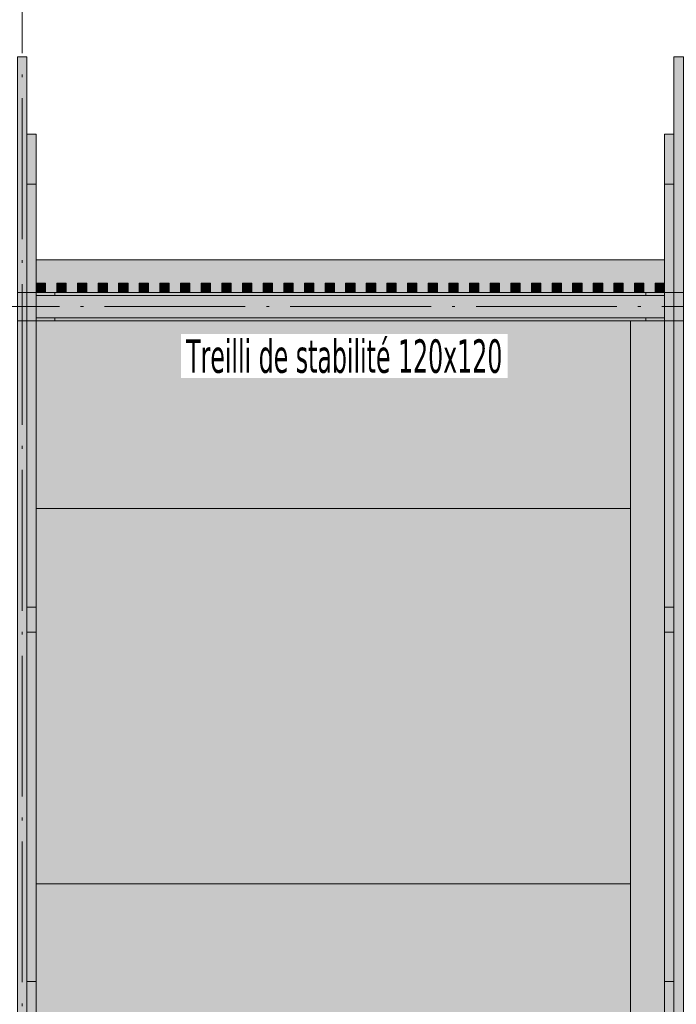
# Model space of a CAD drawing. Header units: millimetres. Extents: x 0 to 1517, y -116 to 725.
# Tile 93 of 256: x 738 to 785, y 99 to 169. Entities that reach past the tile are written whole.
import ezdxf

# ---------------------------------------------------------------- set-up
doc = ezdxf.new("R2010")
doc.units = ezdxf.units.MM
doc.linetypes.add('CADWORK_5', pattern=[13.2, 10, -1.5, 0.2, -1.5])
doc.layers.add('Ech.1_75', color=7, linetype='Continuous')
doc.styles.add('tahoma-', font='txt', dxfattribs={"height": 1})

msp = doc.modelspace()

# ---------------------------------------------------------------- hatches: boundary and pattern name
at = {"layer": 'Ech.1_75', "linetype": 'Continuous', "lineweight": 5, "true_color": 0xd4c4b3, "transparency": 33554687}
for points in [[(738.249, 88.6), (738.916, 88.6), (738.916, 166.736), (738.249, 166.736), (738.249, 88.6)], [(784.916, 88.6), (785.582, 88.6), (785.582, 166.736), (784.916, 166.736), (784.916, 88.6)], [(739.582, 161.233), (738.916, 161.233), (738.916, 157.678), (739.582, 157.678), (739.582, 161.233)], [(784.249, 157.678), (784.916, 157.678), (784.916, 161.233), (784.249, 161.233), (784.249, 157.678)], [(739.582, 157.678), (738.916, 157.678), (738.916, 149.988), (739.582, 149.988), (739.582, 157.678)], [(784.249, 149.988), (784.916, 149.988), (784.916, 157.678), (784.249, 157.678), (784.249, 149.988)], [(739.582, 147.988), (738.916, 147.988), (738.916, 127.648), (739.582, 127.648), (739.582, 147.988)], [(784.249, 127.648), (784.916, 127.648), (784.916, 147.988), (784.249, 147.988), (784.249, 127.648)], [(739.582, 101.041), (738.916, 101.041), (738.916, 94.655), (739.582, 94.655), (739.582, 101.041)], [(784.249, 94.655), (784.916, 94.655), (784.916, 101.041), (784.249, 101.041), (784.249, 94.655)]]:
    msp.add_hatch(color=9, dxfattribs=at).paths.add_polyline_path(points)
at = {"layer": 'Ech.1_75', "linetype": 'Continuous', "lineweight": 5, "true_color": 0xf3f3f3, "transparency": 33554687}
for points in [[(784.249, 152.322), (739.582, 152.322), (739.582, 150.655), (740.249, 150.655), (740.249, 149.988), (741.049, 149.988), (741.049, 150.655), (741.716, 150.655), (741.716, 149.988), (742.516, 149.988), (742.516, 150.655), (743.182, 150.655), (743.182, 149.988), (743.982, 149.988), (743.982, 150.655), (744.649, 150.655), (744.649, 149.988), (745.449, 149.988), (745.449, 150.655), (746.116, 150.655), (746.116, 149.988), (746.916, 149.988), (746.916, 150.655), (747.582, 150.655), (747.582, 149.988), (748.382, 149.988), (748.382, 150.655), (749.049, 150.655), (749.049, 149.988), (749.849, 149.988), (749.849, 150.655), (750.516, 150.655), (750.516, 149.988), (751.316, 149.988), (751.316, 150.655), (751.982, 150.655), (751.982, 149.988), (752.782, 149.988), (752.782, 150.655), (753.449, 150.655), (753.449, 149.988), (754.249, 149.988), (754.249, 150.655), (754.916, 150.655), (754.916, 149.988), (755.716, 149.988), (755.716, 150.655), (756.382, 150.655), (756.382, 149.988), (757.182, 149.988), (757.182, 150.655), (757.849, 150.655), (757.849, 149.988), (758.649, 149.988), (758.649, 150.655), (759.316, 150.655), (759.316, 149.988), (760.116, 149.988), (760.116, 150.655), (760.782, 150.655), (760.782, 149.988), (761.582, 149.988), (761.582, 150.655), (762.249, 150.655), (762.249, 149.988), (763.049, 149.988), (763.049, 150.655), (763.716, 150.655), (763.716, 149.988), (764.516, 149.988), (764.516, 150.655), (765.182, 150.655), (765.182, 149.988), (765.982, 149.988), (765.982, 150.655), (766.649, 150.655), (766.649, 149.988), (767.449, 149.988), (767.449, 150.655), (768.116, 150.655), (768.116, 149.988), (768.916, 149.988), (768.916, 150.655), (769.582, 150.655), (769.582, 149.988), (770.382, 149.988), (770.382, 150.655), (771.049, 150.655), (771.049, 149.988), (771.849, 149.988), (771.849, 150.655), (772.516, 150.655), (772.516, 149.988), (773.316, 149.988), (773.316, 150.655), (773.982, 150.655), (773.982, 149.988), (774.782, 149.988), (774.782, 150.655), (775.449, 150.655), (775.449, 149.988), (776.249, 149.988), (776.249, 150.655), (776.916, 150.655), (776.916, 149.988), (777.716, 149.988), (777.716, 150.655), (778.382, 150.655), (778.382, 149.988), (779.182, 149.988), (779.182, 150.655), (779.849, 150.655), (779.849, 149.988), (780.649, 149.988), (780.649, 150.655), (781.316, 150.655), (781.316, 149.988), (782.116, 149.988), (782.116, 150.655), (782.782, 150.655), (782.782, 149.988), (783.582, 149.988), (783.582, 150.655), (784.249, 150.655), (784.249, 152.322)], [(782.916, 149.988), (740.916, 149.988), (740.916, 149.788), (782.916, 149.788), (782.916, 149.988)], [(739.582, 134.655), (781.836, 134.655), (781.836, 147.988), (739.582, 147.988), (739.582, 134.655)], [(740.916, 147.988), (782.916, 147.988), (782.916, 148.188), (740.916, 148.188), (740.916, 147.988)], [(739.582, 107.988), (781.836, 107.988), (781.836, 134.655), (739.582, 134.655), (739.582, 107.988)], [(781.836, 107.988), (739.582, 107.988), (739.582, 94.455), (783.582, 94.455), (783.582, 94.655), (781.836, 94.655), (781.836, 107.988)]]:
    msp.add_hatch(color=7, dxfattribs=at).paths.add_polyline_path(points)
at = {"layer": 'Ech.1_75', "linetype": 'Continuous', "lineweight": 5, "true_color": 0xeaddd7, "transparency": 33554687}
for points in [[(740.249, 150.655), (739.582, 150.655), (739.582, 149.988), (740.249, 149.988), (740.249, 150.655)], [(741.716, 150.655), (741.049, 150.655), (741.049, 149.988), (741.716, 149.988), (741.716, 150.655)], [(743.182, 150.655), (742.516, 150.655), (742.516, 149.988), (743.182, 149.988), (743.182, 150.655)], [(744.649, 150.655), (743.982, 150.655), (743.982, 149.988), (744.649, 149.988), (744.649, 150.655)], [(746.116, 150.655), (745.449, 150.655), (745.449, 149.988), (746.116, 149.988), (746.116, 150.655)], [(747.582, 150.655), (746.916, 150.655), (746.916, 149.988), (747.582, 149.988), (747.582, 150.655)], [(749.049, 150.655), (748.382, 150.655), (748.382, 149.988), (749.049, 149.988), (749.049, 150.655)], [(750.516, 150.655), (749.849, 150.655), (749.849, 149.988), (750.516, 149.988), (750.516, 150.655)], [(751.982, 150.655), (751.316, 150.655), (751.316, 149.988), (751.982, 149.988), (751.982, 150.655)], [(753.449, 150.655), (752.782, 150.655), (752.782, 149.988), (753.449, 149.988), (753.449, 150.655)], [(754.916, 150.655), (754.249, 150.655), (754.249, 149.988), (754.916, 149.988), (754.916, 150.655)], [(756.382, 150.655), (755.716, 150.655), (755.716, 149.988), (756.382, 149.988), (756.382, 150.655)], [(757.849, 150.655), (757.182, 150.655), (757.182, 149.988), (757.849, 149.988), (757.849, 150.655)], [(759.316, 150.655), (758.649, 150.655), (758.649, 149.988), (759.316, 149.988), (759.316, 150.655)], [(760.782, 150.655), (760.116, 150.655), (760.116, 149.988), (760.782, 149.988), (760.782, 150.655)], [(762.249, 150.655), (761.582, 150.655), (761.582, 149.988), (762.249, 149.988), (762.249, 150.655)], [(763.716, 150.655), (763.049, 150.655), (763.049, 149.988), (763.716, 149.988), (763.716, 150.655)], [(765.182, 150.655), (764.516, 150.655), (764.516, 149.988), (765.182, 149.988), (765.182, 150.655)], [(766.649, 150.655), (765.982, 150.655), (765.982, 149.988), (766.649, 149.988), (766.649, 150.655)], [(768.116, 150.655), (767.449, 150.655), (767.449, 149.988), (768.116, 149.988), (768.116, 150.655)], [(769.582, 150.655), (768.916, 150.655), (768.916, 149.988), (769.582, 149.988), (769.582, 150.655)], [(771.049, 150.655), (770.382, 150.655), (770.382, 149.988), (771.049, 149.988), (771.049, 150.655)], [(772.516, 150.655), (771.849, 150.655), (771.849, 149.988), (772.516, 149.988), (772.516, 150.655)], [(773.982, 150.655), (773.316, 150.655), (773.316, 149.988), (773.982, 149.988), (773.982, 150.655)], [(775.449, 150.655), (774.782, 150.655), (774.782, 149.988), (775.449, 149.988), (775.449, 150.655)], [(776.916, 150.655), (776.249, 150.655), (776.249, 149.988), (776.916, 149.988), (776.916, 150.655)], [(778.382, 150.655), (777.716, 150.655), (777.716, 149.988), (778.382, 149.988), (778.382, 150.655)], [(779.849, 150.655), (779.182, 150.655), (779.182, 149.988), (779.849, 149.988), (779.849, 150.655)], [(781.316, 150.655), (780.649, 150.655), (780.649, 149.988), (781.316, 149.988), (781.316, 150.655)], [(782.782, 150.655), (782.116, 150.655), (782.116, 149.988), (782.782, 149.988), (782.782, 150.655)], [(784.249, 150.655), (783.582, 150.655), (783.582, 149.988), (784.249, 149.988), (784.249, 150.655)]]:
    msp.add_hatch(color=254, dxfattribs=at).paths.add_polyline_path(points)
at = {"layer": 'Ech.1_75', "linetype": 'Continuous', "lineweight": 5, "true_color": 0xf7d1b3, "transparency": 33554687}
for points in [[(738.916, 149.988), (738.249, 149.988), (738.249, 147.988), (738.916, 147.988), (738.916, 149.988)], [(785.582, 149.988), (784.916, 149.988), (784.916, 147.988), (785.582, 147.988), (785.582, 149.988)]]:
    msp.add_hatch(color=254, dxfattribs=at).paths.add_polyline_path(points)
at = {"layer": 'Ech.1_75', "linetype": 'Continuous', "lineweight": 5, "true_color": 0xe0c8b3, "transparency": 33554687}
for points in [[(739.582, 149.988), (738.916, 149.988), (738.916, 147.988), (739.582, 147.988), (739.582, 149.988)], [(784.916, 149.988), (784.249, 149.988), (784.249, 147.988), (784.916, 147.988), (784.916, 149.988)]]:
    msp.add_hatch(color=9, dxfattribs=at).paths.add_polyline_path(points)
at = {"layer": 'Ech.1_75', "linetype": 'Continuous', "lineweight": 5, "true_color": 0xb3d6f7, "transparency": 33554687}
for points in [[(740.916, 149.988), (739.582, 149.988), (739.582, 149.788), (740.916, 149.788), (740.916, 149.988)], [(784.249, 149.988), (782.916, 149.988), (782.916, 149.788), (784.249, 149.788), (784.249, 149.988)], [(739.582, 147.988), (740.916, 147.988), (740.916, 148.188), (739.582, 148.188), (739.582, 147.988)], [(782.916, 147.988), (784.249, 147.988), (784.249, 148.188), (782.916, 148.188), (782.916, 147.988)]]:
    msp.add_hatch(color=254, dxfattribs=at).paths.add_polyline_path(points)
at = {"layer": 'Ech.1_75', "linetype": 'Continuous', "lineweight": 5, "true_color": 0xe3bbbb, "transparency": 33554687}
msp.add_hatch(color=9, dxfattribs=at).paths.add_polyline_path([(739.582, 148.188), (784.249, 148.188), (784.249, 149.788), (739.582, 149.788), (739.582, 148.188)])
at = {"layer": 'Ech.1_75', "linetype": 'Continuous', "lineweight": 5, "true_color": 0xb3b3b3, "transparency": 33554687}
msp.add_hatch(color=253, dxfattribs=at).paths.add_polyline_path([(781.836, 94.655), (784.249, 94.655), (784.249, 147.988), (781.836, 147.988), (781.836, 94.655)])
at = {"layer": 'Ech.1_75', "linetype": 'Continuous', "lineweight": 5, "true_color": 0xe0d9d1, "transparency": 33554687}
for points in [[(739.582, 127.648), (738.916, 127.648), (738.916, 125.849), (739.582, 125.849), (739.582, 127.648)], [(784.916, 127.648), (784.249, 127.648), (784.249, 125.849), (784.916, 125.849), (784.916, 127.648)], [(739.582, 125.849), (738.916, 125.849), (738.916, 101.041), (739.582, 101.041), (739.582, 125.849)], [(784.916, 125.849), (784.249, 125.849), (784.249, 101.041), (784.916, 101.041), (784.916, 125.849)]]:
    msp.add_hatch(color=254, dxfattribs=at).paths.add_polyline_path(points)

# ---------------------------------------------------------------- linework, layer by layer
at = {"layer": 'Ech.1_75', "color": 7, "linetype": 'CADWORK_5', "lineweight": 5}
for points in [[(738.582, -97.012), (738.582, 215.655)], [(665.249, 148.988), (824.591, 148.988)]]:
    msp.add_lwpolyline(points, dxfattribs=at)
at = {"layer": 'Ech.1_75', "color": 7, "linetype": 'Continuous', "lineweight": 5}
for points in [[(738.249, 88.6), (738.916, 88.6), (738.916, 166.736), (738.249, 166.736), (738.249, 88.6)], [(784.916, 88.6), (785.582, 88.6), (785.582, 166.736), (784.916, 166.736), (784.916, 88.6)], [(739.582, 161.233), (738.916, 161.233), (738.916, 157.678), (739.582, 157.678), (739.582, 161.233)], [(784.249, 157.678), (784.916, 157.678), (784.916, 161.233), (784.249, 161.233), (784.249, 157.678)], [(739.582, 157.678), (738.916, 157.678), (738.916, 149.988), (739.582, 149.988), (739.582, 157.678)], [(784.249, 149.988), (784.916, 149.988), (784.916, 157.678), (784.249, 157.678), (784.249, 149.988)], [(784.249, 152.322), (739.582, 152.322), (739.582, 150.655), (740.249, 150.655), (740.249, 149.988), (741.049, 149.988), (741.049, 150.655), (741.716, 150.655), (741.716, 149.988), (742.516, 149.988), (742.516, 150.655), (743.182, 150.655), (743.182, 149.988), (743.982, 149.988), (743.982, 150.655), (744.649, 150.655), (744.649, 149.988), (745.449, 149.988), (745.449, 150.655), (746.116, 150.655), (746.116, 149.988), (746.916, 149.988), (746.916, 150.655), (747.582, 150.655), (747.582, 149.988), (748.382, 149.988), (748.382, 150.655), (749.049, 150.655), (749.049, 149.988), (749.849, 149.988), (749.849, 150.655), (750.516, 150.655), (750.516, 149.988), (751.316, 149.988), (751.316, 150.655), (751.982, 150.655), (751.982, 149.988), (752.782, 149.988), (752.782, 150.655), (753.449, 150.655), (753.449, 149.988), (754.249, 149.988), (754.249, 150.655), (754.916, 150.655), (754.916, 149.988), (755.716, 149.988), (755.716, 150.655), (756.382, 150.655), (756.382, 149.988), (757.182, 149.988), (757.182, 150.655), (757.849, 150.655), (757.849, 149.988), (758.649, 149.988), (758.649, 150.655), (759.316, 150.655), (759.316, 149.988), (760.116, 149.988), (760.116, 150.655), (760.782, 150.655), (760.782, 149.988), (761.582, 149.988), (761.582, 150.655), (762.249, 150.655), (762.249, 149.988), (763.049, 149.988), (763.049, 150.655), (763.716, 150.655), (763.716, 149.988), (764.516, 149.988), (764.516, 150.655), (765.182, 150.655), (765.182, 149.988), (765.982, 149.988), (765.982, 150.655), (766.649, 150.655), (766.649, 149.988), (767.449, 149.988), (767.449, 150.655), (768.116, 150.655), (768.116, 149.988), (768.916, 149.988), (768.916, 150.655), (769.582, 150.655), (769.582, 149.988), (770.382, 149.988), (770.382, 150.655), (771.049, 150.655), (771.049, 149.988), (771.849, 149.988), (771.849, 150.655), (772.516, 150.655), (772.516, 149.988), (773.316, 149.988), (773.316, 150.655), (773.982, 150.655), (773.982, 149.988), (774.782, 149.988), (774.782, 150.655), (775.449, 150.655), (775.449, 149.988), (776.249, 149.988), (776.249, 150.655), (776.916, 150.655), (776.916, 149.988), (777.716, 149.988), (777.716, 150.655), (778.382, 150.655), (778.382, 149.988), (779.182, 149.988), (779.182, 150.655), (779.849, 150.655), (779.849, 149.988), (780.649, 149.988), (780.649, 150.655), (781.316, 150.655), (781.316, 149.988), (782.116, 149.988), (782.116, 150.655), (782.782, 150.655), (782.782, 149.988), (783.582, 149.988), (783.582, 150.655), (784.249, 150.655), (784.249, 152.322)], [(740.249, 150.655), (739.582, 150.655), (739.582, 149.988), (740.249, 149.988), (740.249, 150.655)], [(741.716, 150.655), (741.049, 150.655), (741.049, 149.988), (741.716, 149.988), (741.716, 150.655)], [(743.182, 150.655), (742.516, 150.655), (742.516, 149.988), (743.182, 149.988), (743.182, 150.655)], [(744.649, 150.655), (743.982, 150.655), (743.982, 149.988), (744.649, 149.988), (744.649, 150.655)], [(746.116, 150.655), (745.449, 150.655), (745.449, 149.988), (746.116, 149.988), (746.116, 150.655)], [(747.582, 150.655), (746.916, 150.655), (746.916, 149.988), (747.582, 149.988), (747.582, 150.655)], [(749.049, 150.655), (748.382, 150.655), (748.382, 149.988), (749.049, 149.988), (749.049, 150.655)], [(750.516, 150.655), (749.849, 150.655), (749.849, 149.988), (750.516, 149.988), (750.516, 150.655)], [(751.982, 150.655), (751.316, 150.655), (751.316, 149.988), (751.982, 149.988), (751.982, 150.655)], [(753.449, 150.655), (752.782, 150.655), (752.782, 149.988), (753.449, 149.988), (753.449, 150.655)], [(754.916, 150.655), (754.249, 150.655), (754.249, 149.988), (754.916, 149.988), (754.916, 150.655)], [(756.382, 150.655), (755.716, 150.655), (755.716, 149.988), (756.382, 149.988), (756.382, 150.655)], [(757.849, 150.655), (757.182, 150.655), (757.182, 149.988), (757.849, 149.988), (757.849, 150.655)], [(759.316, 150.655), (758.649, 150.655), (758.649, 149.988), (759.316, 149.988), (759.316, 150.655)], [(760.782, 150.655), (760.116, 150.655), (760.116, 149.988), (760.782, 149.988), (760.782, 150.655)], [(762.249, 150.655), (761.582, 150.655), (761.582, 149.988), (762.249, 149.988), (762.249, 150.655)], [(763.716, 150.655), (763.049, 150.655), (763.049, 149.988), (763.716, 149.988), (763.716, 150.655)], [(765.182, 150.655), (764.516, 150.655), (764.516, 149.988), (765.182, 149.988), (765.182, 150.655)], [(766.649, 150.655), (765.982, 150.655), (765.982, 149.988), (766.649, 149.988), (766.649, 150.655)], [(768.116, 150.655), (767.449, 150.655), (767.449, 149.988), (768.116, 149.988), (768.116, 150.655)], [(769.582, 150.655), (768.916, 150.655), (768.916, 149.988), (769.582, 149.988), (769.582, 150.655)], [(771.049, 150.655), (770.382, 150.655), (770.382, 149.988), (771.049, 149.988), (771.049, 150.655)], [(772.516, 150.655), (771.849, 150.655), (771.849, 149.988), (772.516, 149.988), (772.516, 150.655)], [(773.982, 150.655), (773.316, 150.655), (773.316, 149.988), (773.982, 149.988), (773.982, 150.655)], [(775.449, 150.655), (774.782, 150.655), (774.782, 149.988), (775.449, 149.988), (775.449, 150.655)], [(776.916, 150.655), (776.249, 150.655), (776.249, 149.988), (776.916, 149.988), (776.916, 150.655)], [(778.382, 150.655), (777.716, 150.655), (777.716, 149.988), (778.382, 149.988), (778.382, 150.655)], [(779.849, 150.655), (779.182, 150.655), (779.182, 149.988), (779.849, 149.988), (779.849, 150.655)], [(781.316, 150.655), (780.649, 150.655), (780.649, 149.988), (781.316, 149.988), (781.316, 150.655)], [(782.782, 150.655), (782.116, 150.655), (782.116, 149.988), (782.782, 149.988), (782.782, 150.655)], [(784.249, 150.655), (783.582, 150.655), (783.582, 149.988), (784.249, 149.988), (784.249, 150.655)], [(738.916, 149.988), (738.249, 149.988), (738.249, 147.988), (738.916, 147.988), (738.916, 149.988)], [(739.582, 149.988), (738.916, 149.988), (738.916, 147.988), (739.582, 147.988), (739.582, 149.988)], [(740.916, 149.988), (739.582, 149.988), (739.582, 149.788), (740.916, 149.788), (740.916, 149.988)], [(739.582, 148.188), (784.249, 148.188), (784.249, 149.788), (739.582, 149.788), (739.582, 148.188)], [(782.916, 149.988), (740.916, 149.988), (740.916, 149.788), (782.916, 149.788), (782.916, 149.988)], [(784.249, 149.988), (782.916, 149.988), (782.916, 149.788), (784.249, 149.788), (784.249, 149.988)], [(784.916, 149.988), (784.249, 149.988), (784.249, 147.988), (784.916, 147.988), (784.916, 149.988)], [(785.582, 149.988), (784.916, 149.988), (784.916, 147.988), (785.582, 147.988), (785.582, 149.988)], [(739.582, 147.988), (738.916, 147.988), (738.916, 127.648), (739.582, 127.648), (739.582, 147.988)], [(739.582, 147.988), (740.916, 147.988), (740.916, 148.188), (739.582, 148.188), (739.582, 147.988)], [(739.582, 134.655), (781.836, 134.655), (781.836, 147.988), (739.582, 147.988), (739.582, 134.655)], [(740.916, 147.988), (782.916, 147.988), (782.916, 148.188), (740.916, 148.188), (740.916, 147.988)], [(781.836, 94.655), (784.249, 94.655), (784.249, 147.988), (781.836, 147.988), (781.836, 94.655)], [(782.916, 147.988), (784.249, 147.988), (784.249, 148.188), (782.916, 148.188), (782.916, 147.988)], [(784.249, 127.648), (784.916, 127.648), (784.916, 147.988), (784.249, 147.988), (784.249, 127.648)], [(739.582, 107.988), (781.836, 107.988), (781.836, 134.655), (739.582, 134.655), (739.582, 107.988)], [(739.582, 127.648), (738.916, 127.648), (738.916, 125.849), (739.582, 125.849), (739.582, 127.648)], [(784.916, 127.648), (784.249, 127.648), (784.249, 125.849), (784.916, 125.849), (784.916, 127.648)], [(739.582, 125.849), (738.916, 125.849), (738.916, 101.041), (739.582, 101.041), (739.582, 125.849)], [(784.916, 125.849), (784.249, 125.849), (784.249, 101.041), (784.916, 101.041), (784.916, 125.849)], [(781.836, 107.988), (739.582, 107.988), (739.582, 94.455), (783.582, 94.455), (783.582, 94.655), (781.836, 94.655), (781.836, 107.988)], [(739.582, 101.041), (738.916, 101.041), (738.916, 94.655), (739.582, 94.655), (739.582, 101.041)], [(784.249, 94.655), (784.916, 94.655), (784.916, 101.041), (784.249, 101.041), (784.249, 94.655)]]:
    msp.add_lwpolyline(points, close=True, dxfattribs=at)

# ---------------------------------------------------------------- next in the draw order: texts
at = {"layer": 'Ech.1_75', "color": 7, "linetype": 'Continuous', "char_height": 2.5, "attachment_point": 1, "style": 'tahoma-', "bg_fill": 3, "box_fill_scale": 1.15, "bg_fill_color": 256, "bg_fill_true_color": 13158600, "bg_fill_transparency": 33554687}
for insert in [(704.651, 146.662), (750.244, 146.662)]:
    msp.add_mtext('\\A1;\\fTahoma|b0|i0;\\W0.600000;\\H2.376300;Treilli de stabilité 120x120', dxfattribs=dict(at, insert=insert))

doc.saveas('drawing.dxf')
